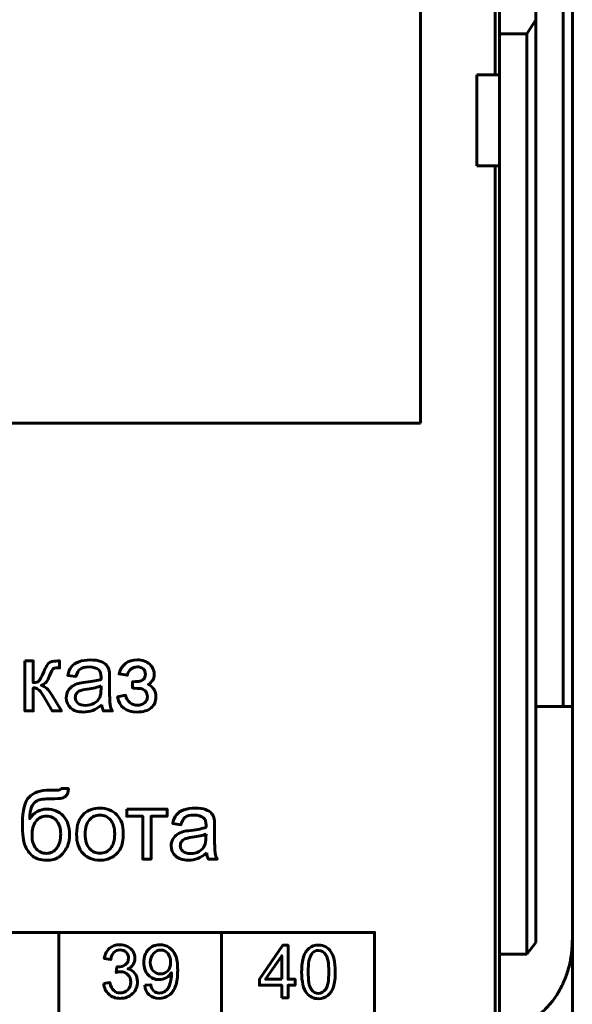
# Model space of a CAD drawing. Header units: millimetres. Extents: x -13 to 39, y -19 to 89.
# Tile 7 of 16: x 27 to 39, y 2 to 24. Entities that reach past the tile are written whole.
import ezdxf

# ---------------------------------------------------------------- set-up
doc = ezdxf.new("R2010")
doc.units = ezdxf.units.MM
doc.linetypes.add('K5LT32782', pattern=[0])
doc.linetypes.add('K5LT32784', pattern=[0])

msp = doc.modelspace()

# ---------------------------------------------------------------- linework, layer by layer
at = {"color": 150, "linetype": 'K5LT32782', "lineweight": 60, "true_color": 0x0080ff}
for p, q in [((38.739, 61.118), (38.739, 8.557)), ((38.939, 61.118), (38.939, 8.557)), ((37.239, 22.438), (37.239, 47.238)), ((35.6, 31.492), (35.6, 14.783)), ((37.339, 25.262), (37.339, 23.338)), ((38.139, 23.645), (38.139, 25.262)), ((37.939, 23.338), (38.139, 23.645)), ((38.139, 3.373), (38.139, 23.645)), ((37.339, 23.338), (37.939, 23.338)), ((37.339, 23.338), (37.339, 22.438)), ((37.939, 3.117), (37.939, 23.338)), ((36.839, 22.438), (37.339, 22.438)), ((36.839, 22.438), (36.839, 20.438)), ((37.339, 22.438), (37.339, 20.438)), ((37.339, 20.438), (36.839, 20.438)), ((37.239, -1.962), (37.239, 20.438)), ((37.339, 20.438), (37.339, 3.117)), ((35.6, 14.783), (22.217, 14.783)), ((38.139, 8.557), (38.739, 8.557)), ((38.939, 8.557), (38.739, 8.557)), ((38.939, 3.437), (38.939, 8.557)), ((27.639, -1.562), (27.639, 3.591)), ((31.221, 3.591), (31.221, -1.562)), ((37.939, 3.117), (38.139, 3.373)), ((38.939, -2.918), (38.939, 3.437)), ((37.339, 3.117), (37.339, 1.517)), ((37.339, 3.117), (37.939, 3.117))]:
    msp.add_line(p, q, dxfattribs=at)
at = {"color": 150, "linetype": 'K5LT32784', "lineweight": 60, "true_color": 0x0080ff}
msp.add_lwpolyline([(20.69, -1.562), (34.589, -1.562), (34.589, 3.591), (20.69, 3.591)], close=True, dxfattribs=at)
at = {"color": 150, "linetype": 'K5LT32782', "lineweight": 60, "true_color": 0x0080ff}
for points, knots in [([(26.894, 9.558), (26.894, 9.558), (27.08, 9.558), (27.08, 9.558), (27.08, 9.083), (27.08, 9.083), (27.139, 9.083), (27.181, 9.095), (27.205, 9.118), (27.228, 9.14), (27.263, 9.206), (27.31, 9.316), (27.347, 9.403), (27.376, 9.46), (27.399, 9.487), (27.422, 9.515), (27.448, 9.534), (27.477, 9.543), (27.507, 9.553), (27.555, 9.558), (27.62, 9.558), (27.62, 9.558), (27.658, 9.558), (27.658, 9.558), (27.658, 9.404), (27.658, 9.404), (27.606, 9.405), (27.606, 9.405), (27.557, 9.405), (27.525, 9.398), (27.512, 9.383), (27.497, 9.368), (27.475, 9.323), (27.445, 9.248), (27.417, 9.176), (27.391, 9.126), (27.368, 9.099), (27.344, 9.071), (27.308, 9.046), (27.259, 9.023), (27.339, 9.002), (27.418, 8.927), (27.496, 8.799), (27.496, 8.799), (27.7, 8.459), (27.7, 8.459), (27.495, 8.459), (27.495, 8.459), (27.294, 8.798), (27.294, 8.798), (27.253, 8.867), (27.218, 8.912), (27.188, 8.934), (27.158, 8.956), (27.122, 8.967), (27.08, 8.967), (27.08, 8.967), (27.08, 8.459), (27.08, 8.459), (26.894, 8.459), (26.894, 8.459), (26.894, 9.558), (26.894, 9.558)], [0, 0, 0, 0, 0.043478, 0.043478, 0.086957, 0.086957, 0.086957, 0.130435, 0.130435, 0.130435, 0.173913, 0.173913, 0.173913, 0.217391, 0.217391, 0.217391, 0.26087, 0.26087, 0.26087, 0.304348, 0.304348, 0.304348, 0.347826, 0.347826, 0.391304, 0.391304, 0.434783, 0.434783, 0.434783, 0.478261, 0.478261, 0.478261, 0.521739, 0.521739, 0.521739, 0.565217, 0.565217, 0.565217, 0.608696, 0.608696, 0.608696, 0.652174, 0.652174, 0.652174, 0.695652, 0.695652, 0.73913, 0.73913, 0.782609, 0.782609, 0.782609, 0.826087, 0.826087, 0.826087, 0.869565, 0.869565, 0.869565, 0.913043, 0.913043, 0.956522, 0.956522, 1, 1, 1, 1]), ([(28.586, 8.597), (28.517, 8.538), (28.45, 8.496), (28.386, 8.472), (28.322, 8.448), (28.254, 8.436), (28.181, 8.436), (28.06, 8.436), (27.967, 8.465), (27.902, 8.524), (27.837, 8.582), (27.805, 8.658), (27.805, 8.749), (27.805, 8.803), (27.817, 8.852), (27.842, 8.896), (27.866, 8.94), (27.898, 8.976), (27.938, 9.003), (27.978, 9.029), (28.022, 9.05), (28.072, 9.064), (28.109, 9.073), (28.164, 9.082), (28.238, 9.091), (28.388, 9.109), (28.499, 9.131), (28.57, 9.155), (28.571, 9.181), (28.571, 9.197), (28.571, 9.204), (28.571, 9.279), (28.553, 9.332), (28.518, 9.363), (28.471, 9.405), (28.4, 9.426), (28.306, 9.426), (28.218, 9.426), (28.153, 9.411), (28.111, 9.38), (28.069, 9.349), (28.039, 9.295), (28.019, 9.217), (28.019, 9.217), (27.837, 9.242), (27.837, 9.242), (27.853, 9.32), (27.88, 9.383), (27.918, 9.431), (27.957, 9.479), (28.012, 9.516), (28.084, 9.542), (28.155, 9.568), (28.239, 9.581), (28.333, 9.581), (28.427, 9.581), (28.504, 9.57), (28.563, 9.548), (28.621, 9.525), (28.665, 9.498), (28.692, 9.464), (28.72, 9.431), (28.739, 9.389), (28.75, 9.337), (28.756, 9.306), (28.759, 9.248), (28.759, 9.166), (28.759, 9.166), (28.759, 8.919), (28.759, 8.919), (28.759, 8.747), (28.763, 8.638), (28.771, 8.592), (28.779, 8.545), (28.794, 8.501), (28.817, 8.459), (28.817, 8.459), (28.622, 8.459), (28.622, 8.459), (28.603, 8.498), (28.591, 8.544), (28.586, 8.597)], [0, 0, 0, 0, 0.037037, 0.037037, 0.037037, 0.074074, 0.074074, 0.074074, 0.111111, 0.111111, 0.111111, 0.148148, 0.148148, 0.148148, 0.185185, 0.185185, 0.185185, 0.222222, 0.222222, 0.222222, 0.259259, 0.259259, 0.259259, 0.296296, 0.296296, 0.296296, 0.333333, 0.333333, 0.333333, 0.37037, 0.37037, 0.37037, 0.407407, 0.407407, 0.407407, 0.444444, 0.444444, 0.444444, 0.481481, 0.481481, 0.481481, 0.518519, 0.518519, 0.518519, 0.555556, 0.555556, 0.555556, 0.592593, 0.592593, 0.592593, 0.62963, 0.62963, 0.62963, 0.666667, 0.666667, 0.666667, 0.703704, 0.703704, 0.703704, 0.740741, 0.740741, 0.740741, 0.777778, 0.777778, 0.777778, 0.814815, 0.814815, 0.814815, 0.851852, 0.851852, 0.851852, 0.888889, 0.888889, 0.888889, 0.925926, 0.925926, 0.925926, 0.962963, 0.962963, 0.962963, 1, 1, 1, 1]), ([(29.265, 8.956), (29.265, 8.956), (29.265, 9.102), (29.265, 9.102), (29.344, 9.103), (29.397, 9.106), (29.426, 9.112), (29.454, 9.117), (29.481, 9.133), (29.507, 9.161), (29.532, 9.189), (29.545, 9.223), (29.545, 9.264), (29.545, 9.314), (29.528, 9.354), (29.495, 9.384), (29.461, 9.414), (29.418, 9.428), (29.365, 9.428), (29.26, 9.428), (29.187, 9.367), (29.145, 9.244), (29.145, 9.244), (28.967, 9.274), (28.967, 9.274), (29.022, 9.478), (29.155, 9.581), (29.366, 9.581), (29.483, 9.581), (29.575, 9.549), (29.642, 9.485), (29.708, 9.421), (29.742, 9.345), (29.742, 9.257), (29.742, 9.167), (29.698, 9.096), (29.612, 9.044), (29.667, 9.014), (29.708, 8.976), (29.736, 8.93), (29.764, 8.884), (29.778, 8.83), (29.778, 8.767), (29.778, 8.669), (29.742, 8.589), (29.67, 8.528), (29.598, 8.466), (29.498, 8.436), (29.369, 8.436), (29.118, 8.436), (28.973, 8.546), (28.933, 8.768), (28.933, 8.768), (29.109, 8.806), (29.109, 8.806), (29.125, 8.736), (29.157, 8.682), (29.205, 8.643), (29.254, 8.605), (29.309, 8.586), (29.435, 8.586), (29.487, 8.604), (29.529, 8.639), (29.571, 8.675), (29.591, 8.72), (29.591, 8.775), (29.591, 8.817), (29.578, 8.854), (29.552, 8.886), (29.526, 8.918), (29.498, 8.938), (29.469, 8.945), (29.439, 8.954), (29.385, 8.957), (29.308, 8.957), (29.301, 8.957), (29.287, 8.957), (29.265, 8.956)], [0, 0, 0, 0, 0.038462, 0.038462, 0.038462, 0.076923, 0.076923, 0.076923, 0.115385, 0.115385, 0.115385, 0.153846, 0.153846, 0.153846, 0.192308, 0.192308, 0.192308, 0.230769, 0.230769, 0.230769, 0.269231, 0.269231, 0.269231, 0.307692, 0.307692, 0.307692, 0.346154, 0.346154, 0.346154, 0.384615, 0.384615, 0.384615, 0.423077, 0.423077, 0.423077, 0.461538, 0.461538, 0.461538, 0.5, 0.5, 0.5, 0.538462, 0.538462, 0.538462, 0.576923, 0.576923, 0.576923, 0.615385, 0.615385, 0.615385, 0.653846, 0.653846, 0.653846, 0.692308, 0.692308, 0.692308, 0.730769, 0.730769, 0.730769, 0.769231, 0.769231, 0.807692, 0.807692, 0.807692, 0.846154, 0.846154, 0.846154, 0.884615, 0.884615, 0.884615, 0.923077, 0.923077, 0.923077, 0.961538, 0.961538, 0.961538, 1, 1, 1, 1]), ([(28.571, 9.009), (28.503, 8.982), (28.402, 8.958), (28.266, 8.939), (28.189, 8.929), (28.135, 8.916), (28.103, 8.902), (28.072, 8.889), (28.047, 8.869), (28.03, 8.842), (28.013, 8.816), (28.004, 8.787), (28.004, 8.754), (28.004, 8.705), (28.023, 8.664), (28.06, 8.631), (28.098, 8.598), (28.153, 8.582), (28.225, 8.582), (28.297, 8.582), (28.361, 8.597), (28.417, 8.629), (28.473, 8.66), (28.514, 8.702), (28.54, 8.756), (28.56, 8.798), (28.57, 8.86), (28.57, 8.942), (28.57, 8.942), (28.571, 9.009), (28.571, 9.009)], [0, 0, 0, 0, 0.1, 0.1, 0.1, 0.2, 0.2, 0.2, 0.3, 0.3, 0.3, 0.4, 0.4, 0.4, 0.5, 0.5, 0.5, 0.6, 0.6, 0.6, 0.7, 0.7, 0.7, 0.8, 0.8, 0.8, 0.9, 0.9, 0.9, 1, 1, 1, 1]), ([(27.689, 6.754), (27.689, 6.754), (27.854, 6.752), (27.854, 6.752), (27.847, 6.678), (27.83, 6.627), (27.805, 6.598), (27.78, 6.569), (27.748, 6.551), (27.708, 6.542), (27.669, 6.534), (27.591, 6.53), (27.476, 6.53), (27.323, 6.53), (27.218, 6.515), (27.163, 6.485), (27.107, 6.456), (27.067, 6.408), (27.043, 6.344), (27.018, 6.278), (27.005, 6.195), (27.002, 6.092), (27.049, 6.162), (27.104, 6.214), (27.166, 6.249), (27.229, 6.284), (27.3, 6.301), (27.378, 6.301), (27.522, 6.301), (27.641, 6.252), (27.736, 6.153), (27.83, 6.054), (27.877, 5.921), (27.877, 5.752), (27.877, 5.624), (27.854, 5.518), (27.806, 5.437), (27.758, 5.355), (27.702, 5.291), (27.637, 5.246), (27.572, 5.202), (27.483, 5.179), (27.371, 5.179), (27.24, 5.179), (27.139, 5.209), (26.994, 5.328), (26.939, 5.404), (26.9, 5.497), (26.862, 5.59), (26.842, 5.752), (26.842, 5.982), (26.842, 6.272), (26.891, 6.467), (26.989, 6.568), (27.087, 6.668), (27.237, 6.718), (27.441, 6.718), (27.567, 6.718), (27.639, 6.72), (27.656, 6.725), (27.673, 6.729), (27.684, 6.739), (27.689, 6.754)], [0, 0, 0, 0, 0.047619, 0.047619, 0.047619, 0.095238, 0.095238, 0.095238, 0.142857, 0.142857, 0.142857, 0.190476, 0.190476, 0.190476, 0.238095, 0.238095, 0.238095, 0.285714, 0.285714, 0.285714, 0.333333, 0.333333, 0.333333, 0.380952, 0.380952, 0.380952, 0.428571, 0.428571, 0.428571, 0.47619, 0.47619, 0.47619, 0.52381, 0.52381, 0.52381, 0.571429, 0.571429, 0.571429, 0.619048, 0.619048, 0.619048, 0.666667, 0.666667, 0.666667, 0.714286, 0.714286, 0.761905, 0.761905, 0.761905, 0.809524, 0.809524, 0.809524, 0.857143, 0.857143, 0.857143, 0.904762, 0.904762, 0.904762, 0.952381, 0.952381, 0.952381, 1, 1, 1, 1]), ([(28.032, 5.752), (28.032, 5.955), (28.088, 6.105), (28.201, 6.203), (28.295, 6.284), (28.411, 6.325), (28.547, 6.325), (28.697, 6.325), (28.821, 6.275), (28.917, 6.176), (29.012, 6.078), (29.06, 5.941), (29.06, 5.767), (29.06, 5.626), (29.039, 5.516), (28.997, 5.435), (28.954, 5.354), (28.893, 5.291), (28.812, 5.246), (28.731, 5.202), (28.642, 5.179), (28.547, 5.179), (28.393, 5.179), (28.269, 5.228), (28.079, 5.425), (28.032, 5.567), (28.032, 5.752)], [0, 0, 0, 0, 0.111111, 0.111111, 0.111111, 0.222222, 0.222222, 0.222222, 0.333333, 0.333333, 0.333333, 0.444444, 0.444444, 0.444444, 0.555556, 0.555556, 0.555556, 0.666667, 0.666667, 0.666667, 0.777778, 0.777778, 0.777778, 0.888889, 0.888889, 1, 1, 1, 1]), ([(29.135, 6.301), (29.135, 6.301), (30.024, 6.301), (30.024, 6.301), (30.024, 6.147), (30.024, 6.147), (29.672, 6.147), (29.672, 6.147), (29.672, 5.203), (29.672, 5.203), (29.486, 5.203), (29.486, 5.203), (29.486, 6.147), (29.486, 6.147), (29.135, 6.147), (29.135, 6.147), (29.135, 6.301), (29.135, 6.301)], [0, 0, 0, 0, 0.125, 0.125, 0.25, 0.25, 0.375, 0.375, 0.5, 0.5, 0.625, 0.625, 0.75, 0.75, 0.875, 0.875, 1, 1, 1, 1]), ([(30.895, 5.34), (30.826, 5.281), (30.759, 5.24), (30.696, 5.216), (30.632, 5.191), (30.563, 5.179), (30.49, 5.179), (30.369, 5.179), (30.277, 5.209), (30.212, 5.268), (30.147, 5.326), (30.114, 5.401), (30.114, 5.493), (30.114, 5.546), (30.127, 5.595), (30.151, 5.64), (30.176, 5.684), (30.208, 5.719), (30.247, 5.746), (30.287, 5.773), (30.332, 5.794), (30.381, 5.807), (30.418, 5.817), (30.473, 5.826), (30.547, 5.835), (30.697, 5.853), (30.809, 5.874), (30.879, 5.899), (30.88, 5.924), (30.88, 5.941), (30.88, 5.947), (30.88, 6.023), (30.863, 6.076), (30.828, 6.107), (30.78, 6.149), (30.709, 6.17), (30.615, 6.17), (30.527, 6.17), (30.462, 6.154), (30.421, 6.124), (30.379, 6.093), (30.348, 6.039), (30.328, 5.96), (30.328, 5.96), (30.146, 5.986), (30.146, 5.986), (30.163, 6.064), (30.19, 6.127), (30.228, 6.175), (30.266, 6.223), (30.321, 6.26), (30.393, 6.286), (30.465, 6.311), (30.548, 6.325), (30.643, 6.325), (30.737, 6.325), (30.813, 6.314), (30.872, 6.291), (30.931, 6.269), (30.974, 6.242), (31.002, 6.208), (31.029, 6.175), (31.048, 6.132), (31.06, 6.081), (31.066, 6.049), (31.069, 5.992), (31.069, 5.91), (31.069, 5.91), (31.069, 5.663), (31.069, 5.663), (31.069, 5.491), (31.073, 5.382), (31.081, 5.335), (31.088, 5.289), (31.103, 5.245), (31.126, 5.203), (31.126, 5.203), (30.931, 5.203), (30.931, 5.203), (30.913, 5.242), (30.901, 5.288), (30.895, 5.34)], [0, 0, 0, 0, 0.037037, 0.037037, 0.037037, 0.074074, 0.074074, 0.074074, 0.111111, 0.111111, 0.111111, 0.148148, 0.148148, 0.148148, 0.185185, 0.185185, 0.185185, 0.222222, 0.222222, 0.222222, 0.259259, 0.259259, 0.259259, 0.296296, 0.296296, 0.296296, 0.333333, 0.333333, 0.333333, 0.37037, 0.37037, 0.37037, 0.407407, 0.407407, 0.407407, 0.444444, 0.444444, 0.444444, 0.481481, 0.481481, 0.481481, 0.518519, 0.518519, 0.518519, 0.555556, 0.555556, 0.555556, 0.592593, 0.592593, 0.592593, 0.62963, 0.62963, 0.62963, 0.666667, 0.666667, 0.666667, 0.703704, 0.703704, 0.703704, 0.740741, 0.740741, 0.740741, 0.777778, 0.777778, 0.777778, 0.814815, 0.814815, 0.814815, 0.851852, 0.851852, 0.851852, 0.888889, 0.888889, 0.888889, 0.925926, 0.925926, 0.925926, 0.962963, 0.962963, 0.962963, 1, 1, 1, 1]), ([(27.683, 5.757), (27.683, 5.871), (27.655, 5.964), (27.547, 6.11), (27.471, 6.147), (27.373, 6.147), (27.27, 6.147), (27.191, 6.108), (27.135, 6.031), (27.08, 5.954), (27.052, 5.851), (27.052, 5.723), (27.052, 5.596), (27.083, 5.498), (27.144, 5.431), (27.206, 5.364), (27.282, 5.33), (27.372, 5.33), (27.464, 5.33), (27.539, 5.369), (27.597, 5.447), (27.654, 5.525), (27.683, 5.628), (27.683, 5.757)], [0, 0, 0, 0, 0.125, 0.125, 0.25, 0.25, 0.25, 0.375, 0.375, 0.375, 0.5, 0.5, 0.5, 0.625, 0.625, 0.625, 0.75, 0.75, 0.75, 0.875, 0.875, 0.875, 1, 1, 1, 1]), ([(28.222, 5.752), (28.222, 5.611), (28.253, 5.506), (28.314, 5.437), (28.376, 5.367), (28.453, 5.332), (28.547, 5.332), (28.639, 5.332), (28.716, 5.367), (28.778, 5.437), (28.839, 5.507), (28.87, 5.614), (28.87, 5.758), (28.87, 5.893), (28.839, 5.996), (28.777, 6.065), (28.715, 6.135), (28.638, 6.17), (28.547, 6.17), (28.453, 6.17), (28.376, 6.135), (28.314, 6.066), (28.253, 5.996), (28.222, 5.892), (28.222, 5.752)], [0, 0, 0, 0, 0.125, 0.125, 0.125, 0.25, 0.25, 0.25, 0.375, 0.375, 0.375, 0.5, 0.5, 0.5, 0.625, 0.625, 0.625, 0.75, 0.75, 0.75, 0.875, 0.875, 0.875, 1, 1, 1, 1]), ([(30.88, 5.753), (30.813, 5.725), (30.711, 5.702), (30.576, 5.683), (30.499, 5.672), (30.444, 5.66), (30.413, 5.646), (30.381, 5.632), (30.357, 5.612), (30.339, 5.586), (30.322, 5.56), (30.313, 5.53), (30.313, 5.498), (30.313, 5.449), (30.332, 5.408), (30.37, 5.375), (30.407, 5.342), (30.462, 5.325), (30.535, 5.325), (30.606, 5.325), (30.67, 5.341), (30.726, 5.372), (30.782, 5.403), (30.823, 5.446), (30.849, 5.5), (30.87, 5.542), (30.879, 5.604), (30.879, 5.685), (30.879, 5.685), (30.88, 5.753), (30.88, 5.753)], [0, 0, 0, 0, 0.1, 0.1, 0.1, 0.2, 0.2, 0.2, 0.3, 0.3, 0.3, 0.4, 0.4, 0.4, 0.5, 0.5, 0.5, 0.6, 0.6, 0.6, 0.7, 0.7, 0.7, 0.8, 0.8, 0.8, 0.9, 0.9, 0.9, 1, 1, 1, 1]), ([(28.628, 2.469), (28.628, 2.469), (28.767, 2.488), (28.767, 2.488), (28.784, 2.408), (28.81, 2.35), (28.849, 2.314), (28.887, 2.279), (28.934, 2.261), (28.99, 2.261), (29.056, 2.261), (29.112, 2.284), (29.157, 2.33), (29.202, 2.377), (29.225, 2.434), (29.225, 2.502), (29.225, 2.567), (29.204, 2.621), (29.161, 2.663), (29.12, 2.705), (29.067, 2.727), (29.002, 2.727), (28.975, 2.727), (28.942, 2.721), (28.903, 2.711), (28.903, 2.711), (28.919, 2.835), (28.919, 2.835), (28.928, 2.834), (28.936, 2.833), (28.941, 2.833), (29.001, 2.833), (29.054, 2.849), (29.102, 2.881), (29.15, 2.912), (29.174, 2.96), (29.174, 3.026), (29.174, 3.078), (29.156, 3.121), (29.122, 3.155), (29.087, 3.189), (29.042, 3.206), (28.987, 3.206), (28.933, 3.206), (28.888, 3.188), (28.851, 3.153), (28.815, 3.118), (28.792, 3.066), (28.782, 2.996), (28.782, 2.996), (28.642, 3.022), (28.642, 3.022), (28.659, 3.117), (28.698, 3.191), (28.758, 3.243), (28.819, 3.296), (28.894, 3.322), (28.984, 3.322), (29.046, 3.322), (29.103, 3.308), (29.155, 3.281), (29.208, 3.254), (29.247, 3.218), (29.275, 3.171), (29.303, 3.124), (29.317, 3.075), (29.317, 3.023), (29.317, 2.973), (29.303, 2.928), (29.277, 2.887), (29.251, 2.846), (29.212, 2.814), (29.16, 2.789), (29.227, 2.774), (29.279, 2.741), (29.317, 2.691), (29.354, 2.642), (29.372, 2.579), (29.372, 2.505), (29.372, 2.404), (29.336, 2.319), (29.264, 2.248), (29.191, 2.178), (29.1, 2.143), (28.989, 2.143), (28.889, 2.143), (28.806, 2.174), (28.741, 2.234), (28.675, 2.295), (28.637, 2.373), (28.628, 2.469)], [0, 0, 0, 0, 0.033333, 0.033333, 0.033333, 0.066667, 0.066667, 0.066667, 0.1, 0.1, 0.1, 0.133333, 0.133333, 0.133333, 0.166667, 0.166667, 0.166667, 0.2, 0.2, 0.2, 0.233333, 0.233333, 0.233333, 0.266667, 0.266667, 0.266667, 0.3, 0.3, 0.3, 0.333333, 0.333333, 0.333333, 0.366667, 0.366667, 0.366667, 0.4, 0.4, 0.4, 0.433333, 0.433333, 0.433333, 0.466667, 0.466667, 0.466667, 0.5, 0.5, 0.5, 0.533333, 0.533333, 0.533333, 0.566667, 0.566667, 0.566667, 0.6, 0.6, 0.6, 0.633333, 0.633333, 0.633333, 0.666667, 0.666667, 0.666667, 0.7, 0.7, 0.7, 0.733333, 0.733333, 0.733333, 0.766667, 0.766667, 0.766667, 0.8, 0.8, 0.8, 0.833333, 0.833333, 0.833333, 0.866667, 0.866667, 0.866667, 0.9, 0.9, 0.9, 0.933333, 0.933333, 0.933333, 0.966667, 0.966667, 0.966667, 1, 1, 1, 1]), ([(29.531, 2.43), (29.531, 2.43), (29.664, 2.442), (29.664, 2.442), (29.676, 2.378), (29.697, 2.331), (29.729, 2.303), (29.761, 2.274), (29.802, 2.259), (29.853, 2.259), (29.896, 2.259), (29.933, 2.269), (29.966, 2.29), (29.998, 2.309), (30.025, 2.336), (30.045, 2.37), (30.065, 2.403), (30.083, 2.448), (30.097, 2.505), (30.111, 2.561), (30.118, 2.619), (30.118, 2.678), (30.118, 2.684), (30.117, 2.694), (30.117, 2.707), (30.089, 2.661), (30.051, 2.625), (30.003, 2.597), (29.955, 2.568), (29.902, 2.554), (29.846, 2.554), (29.752, 2.554), (29.673, 2.589), (29.608, 2.658), (29.543, 2.728), (29.51, 2.819), (29.51, 2.932), (29.51, 3.049), (29.544, 3.143), (29.612, 3.215), (29.68, 3.286), (29.765, 3.322), (29.867, 3.322), (29.941, 3.322), (30.008, 3.302), (30.07, 3.261), (30.131, 3.221), (30.177, 3.163), (30.209, 3.088), (30.241, 3.014), (30.256, 2.905), (30.256, 2.764), (30.256, 2.616), (30.241, 2.499), (30.209, 2.412), (30.178, 2.324), (30.131, 2.258), (30.069, 2.212), (30.006, 2.166), (29.934, 2.143), (29.85, 2.143), (29.761, 2.143), (29.689, 2.168), (29.632, 2.219), (29.576, 2.269), (29.542, 2.34), (29.531, 2.43)], [0, 0, 0, 0, 0.045455, 0.045455, 0.045455, 0.090909, 0.090909, 0.090909, 0.136364, 0.136364, 0.136364, 0.181818, 0.181818, 0.181818, 0.227273, 0.227273, 0.227273, 0.272727, 0.272727, 0.272727, 0.318182, 0.318182, 0.318182, 0.363636, 0.363636, 0.363636, 0.409091, 0.409091, 0.409091, 0.454545, 0.454545, 0.454545, 0.5, 0.5, 0.5, 0.545455, 0.545455, 0.545455, 0.590909, 0.590909, 0.590909, 0.636364, 0.636364, 0.636364, 0.681818, 0.681818, 0.681818, 0.727273, 0.727273, 0.727273, 0.772727, 0.772727, 0.772727, 0.818182, 0.818182, 0.818182, 0.863636, 0.863636, 0.863636, 0.909091, 0.909091, 0.909091, 0.954545, 0.954545, 0.954545, 1, 1, 1, 1]), ([(32.547, 2.155), (32.547, 2.155), (32.547, 2.431), (32.547, 2.431), (32.054, 2.431), (32.054, 2.431), (32.054, 2.562), (32.054, 2.562), (32.573, 3.31), (32.573, 3.31), (32.687, 3.31), (32.687, 3.31), (32.687, 2.562), (32.687, 2.562), (32.841, 2.562), (32.841, 2.562), (32.841, 2.431), (32.841, 2.431), (32.687, 2.431), (32.687, 2.431), (32.687, 2.155), (32.687, 2.155), (32.547, 2.155), (32.547, 2.155)], [0, 0, 0, 0, 0.090909, 0.090909, 0.181818, 0.181818, 0.272727, 0.272727, 0.363636, 0.363636, 0.454545, 0.454545, 0.545455, 0.545455, 0.636364, 0.636364, 0.727273, 0.727273, 0.818182, 0.818182, 0.909091, 0.909091, 1, 1, 1, 1]), ([(32.984, 2.725), (32.984, 2.861), (32.998, 2.971), (33.025, 3.055), (33.053, 3.138), (33.094, 3.203), (33.149, 3.247), (33.203, 3.292), (33.271, 3.315), (33.354, 3.315), (33.415, 3.315), (33.468, 3.302), (33.514, 3.277), (33.561, 3.252), (33.599, 3.216), (33.628, 3.169), (33.658, 3.122), (33.681, 3.065), (33.698, 2.998), (33.715, 2.93), (33.724, 2.839), (33.724, 2.725), (33.724, 2.59), (33.71, 2.48), (33.683, 2.397), (33.655, 2.313), (33.615, 2.249), (33.56, 2.204), (33.506, 2.159), (33.437, 2.136), (33.354, 2.136), (33.245, 2.136), (33.159, 2.176), (33.096, 2.255), (33.021, 2.352), (32.984, 2.508), (32.984, 2.725)], [0, 0, 0, 0, 0.083333, 0.083333, 0.083333, 0.166667, 0.166667, 0.166667, 0.25, 0.25, 0.25, 0.333333, 0.333333, 0.333333, 0.416667, 0.416667, 0.416667, 0.5, 0.5, 0.5, 0.583333, 0.583333, 0.583333, 0.666667, 0.666667, 0.666667, 0.75, 0.75, 0.75, 0.833333, 0.833333, 0.833333, 0.916667, 0.916667, 0.916667, 1, 1, 1, 1]), ([(30.101, 2.94), (30.101, 3.021), (30.08, 3.085), (30.037, 3.133), (29.995, 3.18), (29.944, 3.204), (29.884, 3.204), (29.821, 3.204), (29.767, 3.179), (29.722, 3.127), (29.676, 3.076), (29.653, 3.009), (29.653, 2.928), (29.653, 2.854), (29.675, 2.795), (29.718, 2.749), (29.761, 2.703), (29.815, 2.68), (29.88, 2.68), (29.944, 2.68), (29.997, 2.703), (30.039, 2.749), (30.08, 2.795), (30.101, 2.858), (30.101, 2.94)], [0, 0, 0, 0, 0.125, 0.125, 0.125, 0.25, 0.25, 0.25, 0.375, 0.375, 0.375, 0.5, 0.5, 0.5, 0.625, 0.625, 0.625, 0.75, 0.75, 0.75, 0.875, 0.875, 0.875, 1, 1, 1, 1]), ([(32.547, 2.562), (32.547, 2.562), (32.547, 3.081), (32.547, 3.081), (32.191, 2.562), (32.191, 2.562), (32.547, 2.562), (32.547, 2.562)], [0, 0, 0, 0, 0.333333, 0.333333, 0.666667, 0.666667, 1, 1, 1, 1]), ([(33.127, 2.725), (33.127, 2.535), (33.149, 2.408), (33.192, 2.346), (33.236, 2.283), (33.29, 2.252), (33.354, 2.252), (33.418, 2.252), (33.472, 2.284), (33.516, 2.346), (33.559, 2.409), (33.581, 2.535), (33.581, 2.725), (33.581, 2.914), (33.559, 3.041), (33.516, 3.103), (33.472, 3.166), (33.418, 3.197), (33.352, 3.197), (33.288, 3.197), (33.237, 3.169), (33.199, 3.114), (33.151, 3.044), (33.127, 2.914), (33.127, 2.725)], [0, 0, 0, 0, 0.125, 0.125, 0.125, 0.25, 0.25, 0.25, 0.375, 0.375, 0.375, 0.5, 0.5, 0.5, 0.625, 0.625, 0.625, 0.75, 0.75, 0.75, 0.875, 0.875, 0.875, 1, 1, 1, 1])]:
    msp.add_open_spline(points, degree=3, knots=knots, dxfattribs=at)
msp.add_rational_spline([(38.939, 3.437), (38.939, 2.312), (38.317, 1.517), (37.439, 1.517)], [1, 0.804737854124, 0.804737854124, 1], degree=3, dxfattribs=at)

doc.saveas('drawing.dxf')
